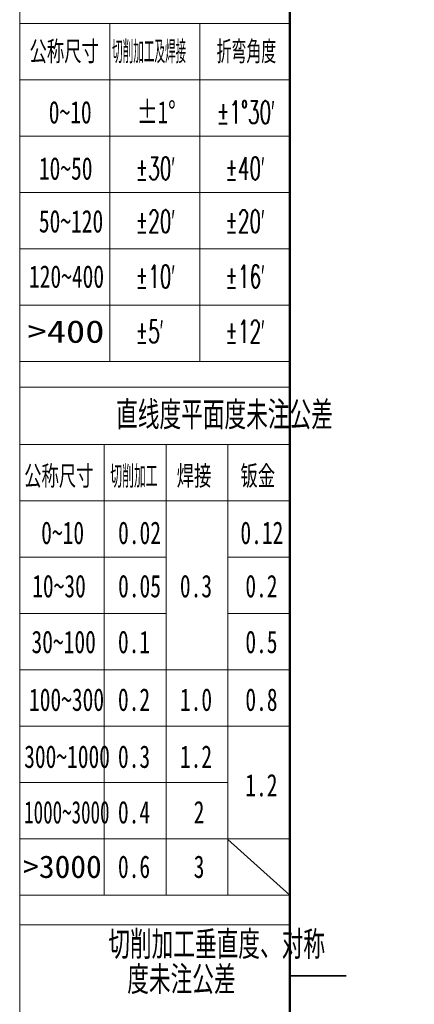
# Model space of a CAD drawing. Header units: millimetres. Extents: x 0 to 420, y 0 to 297.
# Tile 7 of 21: x 0 to 35, y 147 to 234. Entities that reach past the tile are written whole.
import ezdxf

# ---------------------------------------------------------------- set-up
doc = ezdxf.new("R2010")
doc.units = ezdxf.units.MM
doc.layers.add('标注层', color=150, linetype='Continuous')
doc.styles.add('SLDTEXTSTYLE0', font='TXT', dxfattribs={"width": 0.7, "bigfont": 'bigfont'})
doc.styles.add('SLDTEXTSTYLE10', font='TXT', dxfattribs={"width": 1.253219})
doc.styles.add('SLDTEXTSTYLE11', font='TXT', dxfattribs={"width": 0.477371, "bigfont": 'bigfont'})
doc.styles.add('SLDTEXTSTYLE12', font='TXT', dxfattribs={"width": 0.618901})
doc.styles.add('SLDTEXTSTYLE2', font='TXT', dxfattribs={"width": 0.7})
doc.styles.add('SLDTEXTSTYLE5', font='TXT', dxfattribs={"width": 0.677991})
doc.styles.add('SLDTEXTSTYLE7', font='TXT', dxfattribs={"width": 1.026693})
doc.styles.add('SLDTEXTSTYLE8', font='TXT', dxfattribs={"width": 0.601124, "bigfont": 'bigfont'})
doc.styles.add('SLDTEXTSTYLE9', font='TXT', dxfattribs={"width": 0.427578, "bigfont": 'bigfont'})

# ---------------------------------------------------------------- blocks, each defined once
blk = doc.blocks.new('SW_NOTE_18')
at = {"layer": '标注层', "color": 0, "char_height": 2.5, "attachment_point": 2, "style": 'SLDTEXTSTYLE0'}
for s, insert in [('切削加工垂直度、对称', (17.188, 3.223)), ('度未注公差', (14.059, 0.112))]:
    blk.add_mtext(s, dxfattribs=dict(at, insert=insert))

msp = doc.modelspace()

# ---------------------------------------------------------------- linework, layer by layer
at = {"color": 7, "linetype": 'Continuous', "lineweight": 18}
msp.add_line((-0.001, 297.397), (-0.001, 0.397), dxfattribs=at)
at = {"color": 1, "linetype": 'Continuous', "lineweight": 18}
for p, q in [((-0.001, 290.989), (-0.001, 0.397)), ((7.993, 233.995), (-0.001, 233.995)), ((7.993, 233.995), (7.993, 203.995)), ((7.993, 233.995), (15.993, 233.995)), ((15.993, 233.995), (15.993, 203.995)), ((15.993, 233.995), (23.996, 233.995)), ((-0.001, 228.995), (23.996, 228.995)), ((-0.001, 223.995), (23.996, 223.995)), ((-0.001, 218.995), (23.996, 218.995)), ((-0.001, 213.995), (23.996, 213.995)), ((-0.001, 208.995), (23.996, 208.995)), ((-0.001, 203.995), (23.996, 203.995)), ((-0.001, 201.74), (23.996, 201.74)), ((7.496, 196.653), (-0.001, 196.653)), ((7.496, 196.653), (7.496, 156.653)), ((12.996, 196.653), (7.496, 196.653)), ((12.996, 196.653), (12.996, 156.653)), ((18.496, 196.653), (12.996, 196.653)), ((18.496, 196.653), (18.496, 156.653)), ((18.496, 196.653), (23.996, 196.653)), ((-0.001, 191.653), (23.996, 191.653)), ((-0.001, 186.653), (12.996, 186.653)), ((18.496, 186.653), (23.996, 186.653)), ((-0.001, 181.653), (12.996, 181.653)), ((18.496, 181.653), (23.994, 181.653)), ((-0.001, 176.653), (23.996, 176.653)), ((-0.001, 171.653), (23.996, 171.653)), ((-0.005, 166.653), (18.496, 166.653)), ((-0.001, 161.653), (23.996, 161.653)), ((18.496, 161.592), (23.996, 156.653)), ((-0.001, 156.653), (23.996, 156.653)), ((-0.001, 154.008), (23.996, 154.008))]:
    msp.add_line(p, q, dxfattribs=at)
at = {"color": 7, "linetype": 'Continuous', "lineweight": 50}
msp.add_line((23.996, 5.989), (23.996, 290.989), dxfattribs=at)
at = {"color": 7, "linetype": 'Continuous', "lineweight": 35}
msp.add_line((28.996, 149.489), (23.996, 149.489), dxfattribs=at)

# ---------------------------------------------------------------- block references
at = {"layer": '标注层', "color": 1}
msp.add_blockref('SW_NOTE_18', (0.308, 150.27), dxfattribs=at)

# ---------------------------------------------------------------- texts
for s, insert, char_height, attachment_point, style in [('公称尺寸', (0.873, 232.466), 2, 1, 'SLDTEXTSTYLE0'), ('切削加工及焊接', (8.203, 232.466), 2, 1, 'SLDTEXTSTYLE9'), ('折弯角度', (17.494, 232.466), 2, 1, 'SLDTEXTSTYLE8'), ('0~10', (2.58, 227.122), 2, 1, 'SLDTEXTSTYLE2'), ('±1°', (10.411, 227.122), 2, 1, 'SLDTEXTSTYLE5'), ('±1°30′', (17.494, 227.122), 2, 1, 'SLDTEXTSTYLE8'), ('10~50', (1.703, 222.132), 2, 1, 'SLDTEXTSTYLE2'), ('±30′', (10.279, 222.132), 2, 1, 'SLDTEXTSTYLE8'), ('±40′', (18.244, 222.132), 2, 1, 'SLDTEXTSTYLE8'), ('±20′', (10.279, 217.449), 2, 1, 'SLDTEXTSTYLE8'), ('±20′', (18.244, 217.449), 2, 1, 'SLDTEXTSTYLE8'), ('50~120', (1.703, 217.449), 2, 1, 'SLDTEXTSTYLE2'), ('120~400', (0.825, 212.544), 2, 1, 'SLDTEXTSTYLE2'), ('±10′', (10.279, 212.544), 2, 1, 'SLDTEXTSTYLE8'), ('±16′', (18.246, 212.544), 2, 1, 'SLDTEXTSTYLE8'), ('>400', (0.701, 207.661), 2, 1, 'SLDTEXTSTYLE10'), ('±5′', (10.279, 207.661), 2, 1, 'SLDTEXTSTYLE8'), ('±12′', (18.246, 207.661), 2, 1, 'SLDTEXTSTYLE8'), ('直线度平面度未注公差', (18.191, 200.489), 2.5, 2, 'SLDTEXTSTYLE0'), ('公称尺寸', (0.397, 194.798), 2, 1, 'SLDTEXTSTYLE0'), ('切削加工', (8.05, 194.798), 2, 1, 'SLDTEXTSTYLE11'), ('焊接', (13.945, 194.798), 2, 1, 'SLDTEXTSTYLE0'), ('钣金', (19.609, 194.798), 2, 1, 'SLDTEXTSTYLE0'), ('0~10', (1.909, 189.807), 2, 1, 'SLDTEXTSTYLE2'), ('0.02', (8.739, 189.807), 2, 1, 'SLDTEXTSTYLE2'), ('0.12', (19.605, 189.807), 2, 1, 'SLDTEXTSTYLE2'), ('10~30', (1.108, 185.077), 2, 1, 'SLDTEXTSTYLE2'), ('0.05', (8.739, 185.077), 2, 1, 'SLDTEXTSTYLE2'), ('0.3', (14.229, 185.077), 2, 1, 'SLDTEXTSTYLE2'), ('0.2', (20.044, 185.077), 2, 1, 'SLDTEXTSTYLE2'), ('30~100', (1.048, 180.123), 2, 1, 'SLDTEXTSTYLE2'), ('0.1', (8.727, 180.123), 2, 1, 'SLDTEXTSTYLE2'), ('0.5', (20.044, 180.123), 2, 1, 'SLDTEXTSTYLE2'), ('100~300', (0.825, 175.003), 2, 1, 'SLDTEXTSTYLE2'), ('0.2', (8.727, 175.003), 2, 1, 'SLDTEXTSTYLE2'), ('1.0', (14.229, 175.003), 2, 1, 'SLDTEXTSTYLE2'), ('0.8', (20.044, 175.003), 2, 1, 'SLDTEXTSTYLE2'), ('300~1000', (0.398, 169.944), 2, 1, 'SLDTEXTSTYLE2'), ('0.3', (8.727, 169.944), 2, 1, 'SLDTEXTSTYLE2'), ('1.2', (14.229, 169.944), 2, 1, 'SLDTEXTSTYLE2'), ('1.2', (20.041, 167.41), 2, 1, 'SLDTEXTSTYLE2'), ('1000~3000', (0.398, 165.012), 2, 1, 'SLDTEXTSTYLE12'), ('0.4', (8.727, 165.012), 2, 1, 'SLDTEXTSTYLE2'), ('2', (15.454, 165.012), 2, 1, 'SLDTEXTSTYLE2'), ('>3000', (0.308, 160.178), 2, 1, 'SLDTEXTSTYLE7'), ('0.6', (8.727, 160.178), 2, 1, 'SLDTEXTSTYLE2'), ('3', (15.454, 160.178), 2, 1, 'SLDTEXTSTYLE2')]:
    msp.add_mtext(s, dxfattribs=dict(at, insert=insert, char_height=char_height, attachment_point=attachment_point, style=style))

doc.saveas('drawing.dxf')
